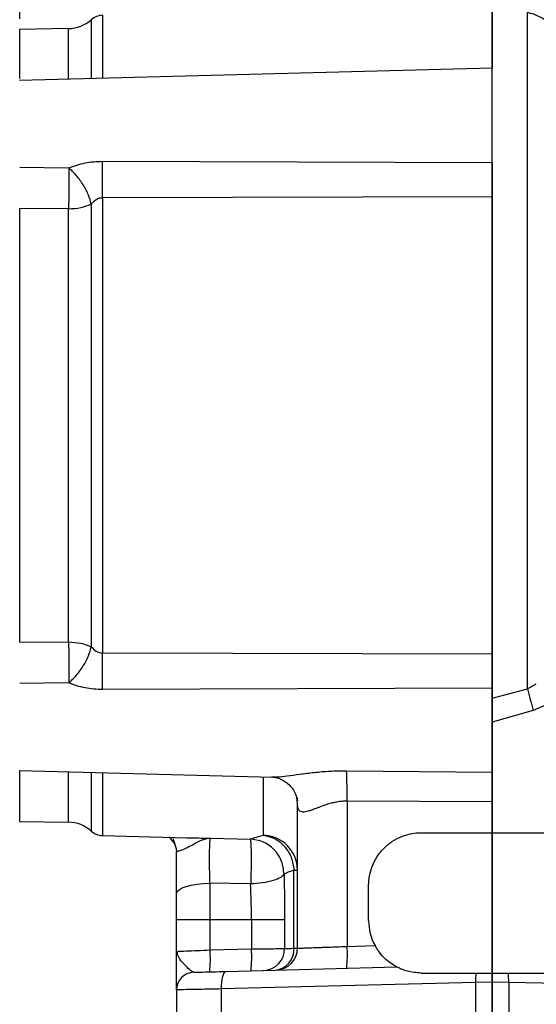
# Model space of a CAD drawing. Header units: inches. Extents: x 0.4 to 16.6, y 0.2 to 10.8.
# Tile 11 of 17: x 10.1 to 12.5, y 3.8 to 8.5. Entities that reach past the tile are written whole.
import ezdxf

# ---------------------------------------------------------------- set-up
doc = ezdxf.new("R2010")
doc.units = ezdxf.units.IN
doc.header["$MEASUREMENT"] = 0
doc.layers.add('SLD-0', color=7, linetype='Continuous', lineweight=25)
doc.styles.add('SLDTEXTSTYLE0', font='TXT', dxfattribs={"width": 0.75})
doc.dimstyles.new('SLDDIMSTYLE0', dxfattribs={"dimtxt": 0.145833, "dimasz": 0.13, "dimexe": 0, "dimexo": 0.0625, "dimgap": 0.036458, "dimtad": 0, "dimtih": 1, "dimtoh": 1, "dimdec": 1, "dimlfac": 1.5, "dimrnd": 1e-09, "dimzin": 12, "dimdsep": 46, "dimtxsty": 'SLDTEXTSTYLE0', "dimsah": 1, "dimcen": 0.09, "dimadec": 0, "dimazin": 3, "dimtfac": 1, "dimtdec": 1, "dimtofl": 0, "dimtmove": 0, "dimatfit": 3, "dimfxl": 0, "dimfrac": 2, "dimtolj": 1, "dimtzin": 12, "dimarcsym": 0})

# ---------------------------------------------------------------- blocks, each defined once
blk = doc.blocks.new('_D')
at = {"layer": 'SLD-0'}
for p, q in [((15.9962, 7.3522), (15.9962, 9.9131)), ((12.3032, 9.7881), (13.7426, 9.7881)), ((13.9146, 9.7881), (13.8703, 9.7881)), ((13.8703, 9.7881), (13.8703, 9.5563)), ((14.2379, 9.7881), (14.2822, 9.7881)), ((14.2822, 9.7881), (14.2822, 9.5563)), ((15.9962, 9.7881), (14.4099, 9.7881)), ((13.8703, 9.5563), (13.9146, 9.5563)), ((14.2822, 9.5563), (14.2379, 9.5563))]:
    blk.add_line(p, q, dxfattribs=at)
for points in [[(12.3032, 9.7881), (12.4332, 9.7681), (12.4332, 9.8081)], [(15.9962, 9.7881), (15.8662, 9.8081), (15.8662, 9.7681)]]:
    blk.add_solid(points, dxfattribs=at)
at = {"layer": 'SLD-0', "char_height": 0.14583, "attachment_point": 1, "style": 'SLDTEXTSTYLE0'}
for s, insert in [('5.5', (13.9416, 10.0056)), ('141', (13.9146, 9.7443))]:
    blk.add_mtext(s, dxfattribs=dict(at, insert=insert))
blk = doc.blocks.new('_D_1')
at = {"layer": 'SLD-0', "color": 7}
for p, q in [((7.7142, 8.4147), (7.7142, 9.9233)), ((12.3032, 8.9665), (12.3032, 9.9233)), ((7.7142, 9.7983), (9.5343, 9.7983)), ((9.7063, 9.7983), (9.662, 9.7983)), ((9.662, 9.7983), (9.662, 9.5665)), ((10.0296, 9.7983), (10.0739, 9.7983)), ((10.0739, 9.7983), (10.0739, 9.5665)), ((12.3032, 9.7983), (10.2016, 9.7983)), ((9.662, 9.5665), (9.7063, 9.5665)), ((10.0739, 9.5665), (10.0296, 9.5665))]:
    blk.add_line(p, q, dxfattribs=at)
for points in [[(7.7142, 9.7983), (7.8442, 9.7783), (7.8442, 9.8183)], [(12.3032, 9.7983), (12.1732, 9.8183), (12.1732, 9.7783)]]:
    blk.add_solid(points, dxfattribs=at)
at = {"layer": 'SLD-0', "color": 7, "char_height": 0.14583, "attachment_point": 1, "style": 'SLDTEXTSTYLE0'}
for s, insert in [('6.9', (9.7333, 10.0158)), ('175', (9.7063, 9.7545))]:
    blk.add_mtext(s, dxfattribs=dict(at, insert=insert))
blk = doc.blocks.new('_D_2')
at = {"layer": 'SLD-0', "color": 7}
for p, q in [((12.3032, 8.9665), (12.3032, 9.4193)), ((14.0289, 8.307), (14.0289, 9.4193)), ((12.3032, 9.2943), (12.8233, 9.2943)), ((12.9953, 9.2943), (12.9509, 9.2943)), ((12.9509, 9.2943), (12.9509, 9.0626)), ((13.2108, 9.2943), (13.2552, 9.2943)), ((13.2552, 9.2943), (13.2552, 9.0626)), ((14.0289, 9.2943), (13.3828, 9.2943)), ((12.9509, 9.0626), (12.9953, 9.0626)), ((13.2552, 9.0626), (13.2108, 9.0626))]:
    blk.add_line(p, q, dxfattribs=at)
for points in [[(12.3032, 9.2943), (12.4332, 9.2743), (12.4332, 9.3143)], [(14.0289, 9.2943), (13.8989, 9.3143), (13.8989, 9.2743)]]:
    blk.add_solid(points, dxfattribs=at)
at = {"layer": 'SLD-0', "color": 7, "char_height": 0.14583, "attachment_point": 1, "style": 'SLDTEXTSTYLE0'}
for s, insert in [('2.6', (12.9684, 9.5119)), ('66', (12.9953, 9.2506))]:
    blk.add_mtext(s, dxfattribs=dict(at, insert=insert))
blk = doc.blocks.new('_D_3')
at = {"layer": 'SLD-0', "color": 7}
for p, q in [((10.0575, 8.5005), (10.0575, 9.4193)), ((12.3032, 8.9665), (12.3032, 9.4193)), ((10.0575, 9.2943), (10.8537, 9.2943)), ((11.0257, 9.2943), (10.9813, 9.2943)), ((10.9813, 9.2943), (10.9813, 9.0626)), ((11.2412, 9.2943), (11.2856, 9.2943)), ((11.2856, 9.2943), (11.2856, 9.0626)), ((12.3032, 9.2943), (11.4132, 9.2943)), ((10.9813, 9.0626), (11.0257, 9.0626)), ((11.2856, 9.0626), (11.2412, 9.0626))]:
    blk.add_line(p, q, dxfattribs=at)
for points in [[(10.0575, 9.2943), (10.1875, 9.2743), (10.1875, 9.3143)], [(12.3032, 9.2943), (12.1732, 9.3143), (12.1732, 9.2743)]]:
    blk.add_solid(points, dxfattribs=at)
at = {"layer": 'SLD-0', "color": 7, "char_height": 0.14583, "attachment_point": 1, "style": 'SLDTEXTSTYLE0'}
for s, insert in [('3.4', (10.9988, 9.5119)), ('86', (11.0257, 9.2506))]:
    blk.add_mtext(s, dxfattribs=dict(at, insert=insert))

msp = doc.modelspace()

# ---------------------------------------------------------------- linework, layer by layer
at = {"color": 7, "linetype": 'Continuous', "lineweight": 25}
for p, q in [((12.3032, 8.5663), (12.3032, 8.2671)), ((10.2898, 8.4545), (10.0574, 8.4505)), ((12.3033, 8.2671), (10.0574, 8.2083)), ((10.451, 7.8244), (12.3032, 7.818)), ((10.0575, 7.7956), (10.2912, 7.7929)), ((12.3032, 7.6547), (10.451, 7.6501)), ((10.451, 7.6501), (10.451, 5.4893)), ((12.3032, 7.6547), (12.3032, 5.4846)), ((10.2898, 7.5984), (10.0575, 7.6001)), ((10.2898, 5.5409), (10.2898, 7.5984)), ((10.3977, 7.6214), (10.3977, 5.5179)), ((10.0575, 5.5393), (10.2898, 5.5409)), ((10.451, 5.4893), (12.3032, 5.4846)), ((10.2912, 5.3465), (10.0575, 5.3437)), ((12.4718, 5.3189), (12.5136, 5.3421)), ((12.3032, 5.3214), (10.451, 5.3149)), ((12.3032, 5.2737), (12.4718, 5.3189)), ((12.5688, 5.2448), (12.4992, 5.2149)), ((12.4992, 5.2149), (12.3032, 5.1604)), ((10.0574, 4.9311), (11.261, 4.8995)), ((11.6112, 4.9294), (12.3032, 4.9221)), ((11.2563, 4.9005), (11.261, 4.9004)), ((11.3782, 4.0862), (11.3782, 4.7732)), ((11.6141, 4.7848), (11.6141, 4.0949)), ((12.3032, 4.782), (11.6141, 4.7848)), ((12.3032, 4.782), (12.3032, 4.6351)), ((10.0574, 4.6889), (10.2898, 4.6848)), ((11.9665, 4.6351), (12.3032, 4.6351)), ((12.3032, 4.6351), (12.6398, 4.6351)), ((10.451, 4.6215), (10.8498, 4.6111)), ((10.9655, 4.6094), (11.1526, 4.6048)), ((10.8018, 4.56), (10.8032, 4.5451)), ((11.3615, 4.086), (11.3615, 4.4578)), ((11.1555, 4.3915), (10.9626, 4.3946)), ((10.9626, 4.2231), (10.9626, 4.3946)), ((11.7165, 4.2184), (11.7165, 4.3851)), ((10.8032, 4.2231), (10.9626, 4.2231)), ((10.8032, 4.0711), (10.8032, 4.2231)), ((10.9626, 4.2231), (11.1594, 4.2231)), ((10.9626, 4.0779), (10.9626, 4.2231)), ((11.1594, 4.2231), (11.317, 4.2231)), ((11.1594, 4.2231), (11.1594, 4.083)), ((11.317, 4.2231), (11.317, 4.0846)), ((10.8032, 4.0711), (10.8087, 4.0713)), ((10.8081, 4.0594), (10.8032, 4.0711)), ((10.8061, 4.0712), (10.804, 4.06)), ((10.9626, 4.0779), (11.1594, 4.083)), ((11.6141, 4.0949), (11.7472, 4.0984)), ((11.0378, 3.9759), (11.85, 3.9972)), ((11.9665, 3.9684), (12.2265, 3.9684)), ((12.3798, 3.9684), (12.6398, 3.9684)), ((10.8032, 3.8886), (10.8032, 3.6751)), ((12.2242, 3.9242), (11.0175, 3.8926)), ((11.0175, 3.6751), (11.0175, 3.8926)), ((12.3032, 3.9257), (12.2242, 3.9242)), ((12.2242, 3.9242), (12.2242, 3.6751)), ((12.3822, 3.9242), (12.3032, 3.9257)), ((12.3822, 3.9242), (12.3822, 3.6751)), ((13.5888, 3.8926), (12.3822, 3.9242))]:
    msp.add_line(p, q, dxfattribs=at)
at = {"color": 8, "linetype": 'Continuous', "lineweight": 25}
for p, q in [((10.451, 8.5178), (10.451, 8.2186)), ((12.4718, 5.3189), (12.4718, 8.5305)), ((10.3977, 8.4967), (10.3977, 8.2172)), ((10.2898, 8.2144), (10.2898, 8.4545)), ((10.2898, 4.6848), (10.2898, 4.925)), ((10.3977, 4.9221), (10.3977, 4.6426)), ((10.451, 4.9208), (10.451, 4.6215)), ((11.2159, 4.6226), (11.2159, 4.9007)), ((11.3743, 4.8032), (11.3782, 4.7865)), ((11.3782, 4.7732), (11.3752, 4.8019))]:
    msp.add_line(p, q, dxfattribs=at)
at = {"color": 7, "linetype": 'Continuous', "lineweight": 25, "flags": 128}
for points in [[(10.8032, 4.3462), (10.8062, 4.3554), (10.8152, 4.3643), (10.8298, 4.3725), (10.8495, 4.3797), (10.8735, 4.3858), (10.9011, 4.3904), (10.9311, 4.3934), (10.9626, 4.3946)], [(11.0175, 3.8926), (11.0176, 3.9088), (11.0185, 3.9244), (11.0202, 3.9387), (11.0226, 3.9513), (11.0257, 3.9617), (11.0294, 3.9694), (11.0335, 3.9742), (11.0378, 3.9759)]]:
    msp.add_lwpolyline(points, dxfattribs=at)
at = {"color": 7, "linetype": 'Continuous', "lineweight": 25}
for centre, radius, start, end in [((10.4532, 8.4345), 0.0833, 91.5, 131.7081), ((12.4198, 8.286), 0.25, 23.098, 78), ((10.2868, 8.6212), 0.1667, 271, 311.7081), ((5.503, 7.7373), 4.9487, 358.9905, 1.0095), ((5.503, 5.4021), 4.9487, 358.9905, 1.0095), ((15.493, 6.0588), 3.1105, 193.761, 195.742), ((9.3771, 4.8121), 2.2372, 359.3005, 3.0038), ((10.2868, 4.5182), 0.1667, 48.2919, 89), ((10.4532, 4.7048), 0.0833, 228.2919, 268.5), ((10.7203, 4.5448), 0.0829, 22.4122, 55.5984), ((11.2125, 4.4569), 0.1657, 0.3004, 88.8186), ((11.9665, 4.2184), 0.25, 180, 208.6791), ((10.3647, 4.0363), 0.5993, 354.0238, 3.977), ((10.5615, 4.0415), 0.5993, 354.0238, 3.977), ((11.2136, 4.084), 0.1034, 271.8051, 0.3396), ((11.2627, 4.0806), 0.0989, 274.5821, 3.1031), ((11.2742, 4.0862), 0.104, 271.5, 0), ((11.0162, 4.0534), 0.5993, 354.0238, 3.977), ((10.8865, 3.8886), 0.0833, 91.5, 180), ((12.4939, 3.9321), 0.2698, 172.2635, 181.6685), ((12.1125, 3.9321), 0.2698, 358.3315, 7.7365)]:
    msp.add_arc(centre, radius, start, end, dxfattribs=at)
for points, knots in [([(10.0575, 8.2171), (10.0575, 8.2232), (10.0575, 8.2604), (10.0575, 8.3136), (10.0575, 8.3751), (10.0575, 8.4181), (10.0575, 8.4454), (10.0575, 8.4488), (10.0575, 8.4505)], [0, 0, 0, 0, 0.037793, 0.230235, 0.422676, 0.615117, 0.807559, 1, 1, 1, 1]), ([(12.3032, 7.818), (12.3032, 7.8482), (12.3032, 7.9088), (12.3032, 8.0074), (12.3032, 8.0999), (12.3032, 8.1793), (12.3032, 8.2359), (12.3032, 8.2657), (12.3032, 8.264), (12.3032, 8.2634)], [0, 0, 0, 0, 0.1529097, 0.3058194, 0.458729, 0.6116387, 0.7645484, 0.9174581, 1, 1, 1, 1]), ([(10.2912, 7.7929), (10.3165, 7.8021), (10.3673, 7.8205), (10.4231, 7.8231), (10.451, 7.8244)], [0, 0, 0, 0, 0.499654, 1, 1, 1, 1]), ([(12.3032, 7.818), (12.3032, 7.8047), (12.3032, 7.7781), (12.3032, 7.7349), (12.3032, 7.6923), (12.3032, 7.6672), (12.3032, 7.6547)], [0, 0, 0, 0, 0.249549, 0.499894, 0.750225, 1, 1, 1, 1]), ([(10.2912, 7.7929), (10.2914, 7.7751), (10.2916, 7.7456), (10.2913, 7.6933), (10.2908, 7.6441), (10.2901, 7.6134), (10.2898, 7.5984)], [0, 0, 0, 0, 0.30035, 0.499876, 0.756119, 1, 1, 1, 1]), ([(10.3977, 7.6214), (10.394, 7.6354), (10.3864, 7.6642), (10.3609, 7.7122), (10.328, 7.758), (10.3033, 7.7815), (10.2912, 7.7929)], [0, 0, 0, 0, 0.243136, 0.5, 0.756864, 1, 1, 1, 1]), ([(10.451, 7.6501), (10.4457, 7.6497), (10.4352, 7.6489), (10.416, 7.6397), (10.405, 7.6287), (10.3977, 7.6214)], [0, 0, 0, 0, 0.251921, 0.502064, 1, 1, 1, 1]), ([(10.2898, 5.5409), (10.2901, 5.526), (10.2908, 5.4952), (10.2913, 5.4461), (10.2916, 5.3938), (10.2914, 5.3642), (10.2912, 5.3465)], [0, 0, 0, 0, 0.243881, 0.500124, 0.699654, 1, 1, 1, 1]), ([(10.2912, 5.3465), (10.3033, 5.3579), (10.328, 5.3813), (10.3609, 5.4271), (10.3864, 5.4752), (10.394, 5.5039), (10.3977, 5.5179)], [0, 0, 0, 0, 0.243136, 0.5, 0.756864, 1, 1, 1, 1]), ([(10.3977, 5.5179), (10.4051, 5.5106), (10.4161, 5.4996), (10.4353, 5.4905), (10.4458, 5.4897), (10.451, 5.4893)], [0, 0, 0, 0, 0.498523, 0.750294, 1, 1, 1, 1]), ([(12.3032, 5.4846), (12.3032, 5.4721), (12.3032, 5.447), (12.3032, 5.4044), (12.3032, 5.3612), (12.3032, 5.3346), (12.3032, 5.3214)], [0, 0, 0, 0, 0.249549, 0.499894, 0.750225, 1, 1, 1, 1]), ([(10.451, 5.3149), (10.4231, 5.3162), (10.3673, 5.3188), (10.3166, 5.3372), (10.2912, 5.3465)], [0, 0, 0, 0, 0.500038, 1, 1, 1, 1]), ([(10.0575, 4.6889), (10.0575, 4.6906), (10.0575, 4.6939), (10.0575, 4.7213), (10.0575, 4.7643), (10.0575, 4.8256), (10.0575, 4.8816), (10.0575, 4.9219), (10.0575, 4.9311)], [0, 0, 0, 0, 0.188964, 0.377927, 0.566891, 0.755854, 0.944818, 1, 1, 1, 1]), ([(12.3032, 4.9221), (12.3032, 4.9137), (12.3032, 4.897), (12.3032, 4.8626), (12.3032, 4.8237), (12.3032, 4.7959), (12.3032, 4.782)], [0, 0, 0, 0, 0.250654, 0.499259, 0.74905, 1, 1, 1, 1]), ([(11.2553, 4.8997), (11.266, 4.8987), (11.2882, 4.8966), (11.3299, 4.874), (11.3623, 4.8371), (11.3712, 4.8125), (11.3755, 4.8005)], [0, 0, 0, 0, 0.240736, 0.496805, 0.755233, 1, 1, 1, 1]), ([(11.6141, 4.7848), (11.6061, 4.7847), (11.5897, 4.7844), (11.5663, 4.7812), (11.5432, 4.7763), (11.5189, 4.7694), (11.4928, 4.7604), (11.4675, 4.7506), (11.4462, 4.7424), (11.4293, 4.7369), (11.4108, 4.7324), (11.3926, 4.7328), (11.38, 4.7461), (11.3788, 4.7642), (11.3782, 4.7732)], [0, 0, 0, 0, 0.061519, 0.125698, 0.183878, 0.249737, 0.333242, 0.421396, 0.499946, 0.565527, 0.624687, 0.749926, 0.875109, 1, 1, 1, 1]), ([(11.7165, 4.3851), (11.7173, 4.4003), (11.719, 4.4317), (11.7329, 4.4783), (11.756, 4.5231), (11.7885, 4.5631), (11.8285, 4.5956), (11.8733, 4.6187), (11.9199, 4.6326), (11.9513, 4.6343), (11.9665, 4.6351)], [0, 0, 0, 0, 0.116461, 0.239907, 0.368501, 0.499847, 0.63122, 0.759884, 0.883429, 1, 1, 1, 1]), ([(10.7883, 4.6071), (10.7877, 4.6063), (10.7861, 4.6039), (10.7916, 4.5922), (10.7977, 4.5729), (10.8018, 4.56)], [0, 0, 0, 0, 0.144171, 0.4257, 1, 1, 1, 1]), ([(10.9655, 4.6094), (10.9522, 4.6071), (10.927, 4.6028), (10.8891, 4.5817), (10.85, 4.5608), (10.8124, 4.5458), (10.8062, 4.5453), (10.8032, 4.5451)], [0, 0, 0, 0, 0.215533, 0.40989, 0.57825, 0.799079, 1, 1, 1, 1]), ([(10.9626, 4.3946), (10.9621, 4.407), (10.9612, 4.4318), (10.9604, 4.4703), (10.9601, 4.5071), (10.9602, 4.5407), (10.9609, 4.5691), (10.962, 4.5909), (10.9636, 4.6055), (10.9648, 4.6081), (10.9655, 4.6094)], [0, 0, 0, 0, 0.1249042, 0.2500728, 0.3748542, 0.4994848, 0.6246164, 0.749619, 0.8744961, 1, 1, 1, 1]), ([(11.3141, 4.4384), (11.3117, 4.4589), (11.307, 4.5017), (11.2698, 4.557), (11.2157, 4.596), (11.1732, 4.6019), (11.1526, 4.6048)], [0, 0, 0, 0, 0.240494, 0.499997, 0.757068, 1, 1, 1, 1]), ([(11.1526, 4.6048), (11.1532, 4.6035), (11.1545, 4.6008), (11.156, 4.5861), (11.1571, 4.5643), (11.1577, 4.5362), (11.1579, 4.5032), (11.1576, 4.4665), (11.1568, 4.4283), (11.1559, 4.4037), (11.1555, 4.3915)], [0, 0, 0, 0, 0.123381, 0.25, 0.376619, 0.5, 0.623381, 0.75, 0.876619, 1, 1, 1, 1]), ([(11.2159, 4.6226), (11.2337, 4.6188), (11.2708, 4.611), (11.3185, 4.5721), (11.3525, 4.5185), (11.3586, 4.4776), (11.3615, 4.4578)], [0, 0, 0, 0, 0.241203, 0.5, 0.758797, 1, 1, 1, 1]), ([(10.8032, 4.3462), (10.8032, 4.3794), (10.8032, 4.4459), (10.8032, 4.512), (10.8032, 4.5451)], [0, 0, 0, 0, 0.4998756, 1, 1, 1, 1]), ([(11.3141, 4.4384), (11.3103, 4.4329), (11.3024, 4.4216), (11.2652, 4.4067), (11.2141, 4.3955), (11.1746, 4.3928), (11.1555, 4.3915)], [0, 0, 0, 0, 0.241834, 0.5, 0.758166, 1, 1, 1, 1]), ([(11.1594, 4.2231), (11.1593, 4.2418), (11.1591, 4.2779), (11.1576, 4.3344), (11.1562, 4.3714), (11.1555, 4.3915)], [0, 0, 0, 0, 0.3281858, 0.6350077, 1, 1, 1, 1]), ([(10.8032, 3.8886), (10.8032, 3.8894), (10.8032, 3.891), (10.8032, 3.9029), (10.8032, 3.921), (10.8032, 3.9473), (10.8032, 3.9823), (10.8032, 4.0252), (10.8032, 4.0557), (10.8032, 4.0711)], [0, 0, 0, 0, 0.1249395, 0.2501263, 0.3727131, 0.5005739, 0.6650645, 0.8303125, 1, 1, 1, 1]), ([(11.1594, 4.083), (11.1812, 4.0833), (11.2194, 4.0836), (11.2678, 4.0841), (11.3031, 4.0845), (11.3124, 4.0845), (11.317, 4.0846)], [0, 0, 0, 0, 0.285011, 0.499936, 0.757669, 1, 1, 1, 1]), ([(11.317, 4.0846), (11.3216, 4.0847), (11.331, 4.085), (11.3513, 4.0857), (11.3615, 4.086)], [0, 0, 0, 0, 0.496091, 1, 1, 1, 1]), ([(11.3615, 4.086), (11.3664, 4.0861), (11.376, 4.0861), (11.3775, 4.0862), (11.3782, 4.0862)], [0, 0, 0, 0, 0.504309, 1, 1, 1, 1]), ([(11.3782, 4.0862), (11.3814, 4.0863), (11.3863, 4.0865), (11.4156, 4.0876), (11.4401, 4.0885), (11.4631, 4.0893), (11.4819, 4.09), (11.503, 4.0908), (11.53, 4.0918), (11.5669, 4.0932), (11.597, 4.0943), (11.6141, 4.0949)], [0, 0, 0, 0, 0.242625, 0.369304, 0.499215, 0.559577, 0.623026, 0.689561, 0.759183, 0.86366, 1, 1, 1, 1]), ([(11.85, 3.9972), (11.8493, 3.9976), (11.8476, 3.9985), (11.8321, 4.0071), (11.8062, 4.0253), (11.7739, 4.0559), (11.756, 4.0844), (11.7472, 4.0984)], [0, 0, 0, 0, 0.101068, 0.239881, 0.483992, 0.746038, 1, 1, 1, 1]), ([(10.8843, 3.9719), (10.8864, 3.972), (10.8905, 3.9721), (10.9243, 3.973), (10.9744, 3.9743), (11.017, 3.9754), (11.0378, 3.9759)], [0, 0, 0, 0, 0.243268, 0.499953, 0.756665, 1, 1, 1, 1]), ([(11.9665, 3.9684), (11.9435, 3.9703), (11.9085, 3.9731), (11.8729, 3.9863), (11.8567, 3.9937), (11.8506, 3.9969), (11.8502, 3.9971), (11.85, 3.9972)], [0, 0, 0, 0, 0.437339, 0.667102, 0.837046, 0.950512, 1, 1, 1, 1]), ([(12.2265, 3.9684), (12.2343, 3.9684), (12.2507, 3.9684), (12.2764, 3.9684), (12.2942, 3.9684), (12.3032, 3.9684)], [0, 0, 0, 0, 0.311383, 0.654131, 1, 1, 1, 1]), ([(12.3032, 3.9684), (12.3112, 3.9684), (12.3282, 3.9684), (12.3539, 3.9684), (12.3712, 3.9684), (12.3798, 3.9684)], [0, 0, 0, 0, 0.311383, 0.654131, 1, 1, 1, 1]), ([(12.3032, 3.9684), (12.3032, 3.9614), (12.3032, 3.948), (12.3032, 3.933), (12.3032, 3.9257)], [0, 0, 0, 0, 0.517869, 1, 1, 1, 1]), ([(11.0175, 3.8926), (11.0007, 3.8923), (10.9681, 3.8917), (10.9299, 3.891), (10.9013, 3.8905), (10.8805, 3.8901), (10.8478, 3.8895), (10.8119, 3.8888), (10.806, 3.8887), (10.8032, 3.8886)], [0, 0, 0, 0, 0.140209, 0.2704124, 0.3517004, 0.4285305, 0.5009021, 0.7549879, 1, 1, 1, 1])]:
    msp.add_open_spline(points, degree=3, knots=knots, dxfattribs=at)
for points in [[(10.0575, 6.5697), (10.0575, 6.6303), (10.0575, 6.7514), (10.0575, 6.9315), (10.0575, 7.1082), (10.0575, 7.2797), (10.0575, 7.4453), (10.0575, 7.5485), (10.0575, 7.6001)], [(10.2898, 7.5984), (10.3096, 7.5996), (10.3494, 7.602), (10.3816, 7.615), (10.3977, 7.6214)], [(10.0575, 5.5393), (10.0575, 5.5909), (10.0575, 5.6941), (10.0575, 5.8597), (10.0575, 6.0312), (10.0575, 6.2079), (10.0575, 6.3879), (10.0575, 6.5091), (10.0575, 6.5697)], [(10.2898, 5.5409), (10.3096, 5.5397), (10.3494, 5.5374), (10.3816, 5.5244), (10.3977, 5.5179)], [(12.3032, 5.3214), (12.3032, 5.3039), (12.3032, 5.2691), (12.3032, 5.2128), (12.3032, 5.156), (12.3032, 5.1), (12.3032, 5.0468), (12.3032, 4.9983), (12.3032, 4.9553), (12.3032, 4.9331), (12.3032, 4.9221)], [(11.1526, 4.6048), (11.1583, 4.6067), (11.1698, 4.6105), (11.2005, 4.6186), (11.2159, 4.6226)], [(11.3615, 4.4578), (11.35, 4.4534), (11.3269, 4.4445), (11.3183, 4.4404), (11.3141, 4.4384)], [(11.3615, 4.4578), (11.3663, 4.4578), (11.376, 4.4578), (11.3775, 4.4578), (11.3782, 4.4578)], [(11.3141, 4.4384), (11.3148, 4.4028), (11.3164, 4.3317), (11.3168, 4.2593), (11.317, 4.2231)], [(10.8032, 4.2231), (10.8032, 4.2439), (10.8032, 4.2857), (10.8032, 4.326), (10.8032, 4.3462)]]:
    msp.add_open_spline(points, degree=3, dxfattribs=at)
at = {"color": 8, "linetype": 'Continuous', "lineweight": 25}
for points, knots in [([(11.261, 4.9004), (11.2673, 4.9002), (11.2864, 4.8993), (11.3306, 4.905), (11.3898, 4.9131), (11.458, 4.9219), (11.5326, 4.9286), (11.5846, 4.9291), (11.6112, 4.9294)], [0, 0, 0, 0, 0.07995, 0.240894, 0.415394, 0.601948, 0.796768, 1, 1, 1, 1]), ([(10.8498, 4.6111), (10.8585, 4.6109), (10.8808, 4.6103), (10.92, 4.6097), (10.9503, 4.6095), (10.9655, 4.6094)], [0, 0, 0, 0, 0.239487, 0.619344, 1, 1, 1, 1]), ([(10.8087, 4.0713), (10.8101, 4.0714), (10.8144, 4.0716), (10.8473, 4.073), (10.9, 4.0752), (10.9422, 4.077), (10.9626, 4.0779)], [0, 0, 0, 0, 0.142839, 0.433286, 0.72719, 1, 1, 1, 1]), ([(10.8843, 3.9719), (10.8798, 3.9738), (10.8699, 3.9779), (10.8454, 4.0048), (10.8161, 4.0328), (10.8106, 4.0512), (10.8081, 4.0594)], [0, 0, 0, 0, 0.206466, 0.449493, 0.751104, 1, 1, 1, 1])]:
    msp.add_open_spline(points, degree=3, knots=knots, dxfattribs=at)
at = {"layer": 'SLD-0'}
for p, q in [((12.3032, 3.4009), (12.3032, 10.0182)), ((12.3032, 4.6351), (12.3032, 3.4009))]:
    msp.add_line(p, q, dxfattribs=at)

# ---------------------------------------------------------------- dimensions: what is measured, and where the dimension line sits
at = {"layer": 'SLD-0', "color": 7}
for base, p1, picture, middle in [((12.3032, 9.7983), (7.7142, 8.3647), '_D_1', (9.868, 9.7983)), ((12.3032, 9.2943), (10.0575, 8.4505), '_D_3', (11.1334, 9.2943)), ((12.3032, 9.2943), (14.0289, 8.257), '_D_2', (13.103, 9.2943))]:
    dim = msp.add_linear_dim(base=base, p1=p1, p2=(12.3032, 8.9165), dimstyle='SLDDIMSTYLE0', dxfattribs=at)
    dim.commit()
    dim.dimension.update_dxf_attribs({"geometry": picture, "text_midpoint": middle, "dimtype": 160})
at = {"layer": 'SLD-0'}
dim = msp.add_linear_dim(base=(12.3032, 9.7881), p1=(15.9962, 7.3022), p2=(12.3032, 10.0182), dimstyle='SLDDIMSTYLE0', dxfattribs=at)
dim.commit()
dim.dimension.update_dxf_attribs({"geometry": '_D', "text_midpoint": (14.0763, 9.7881), "dimtype": 160})

doc.saveas('drawing.dxf')
